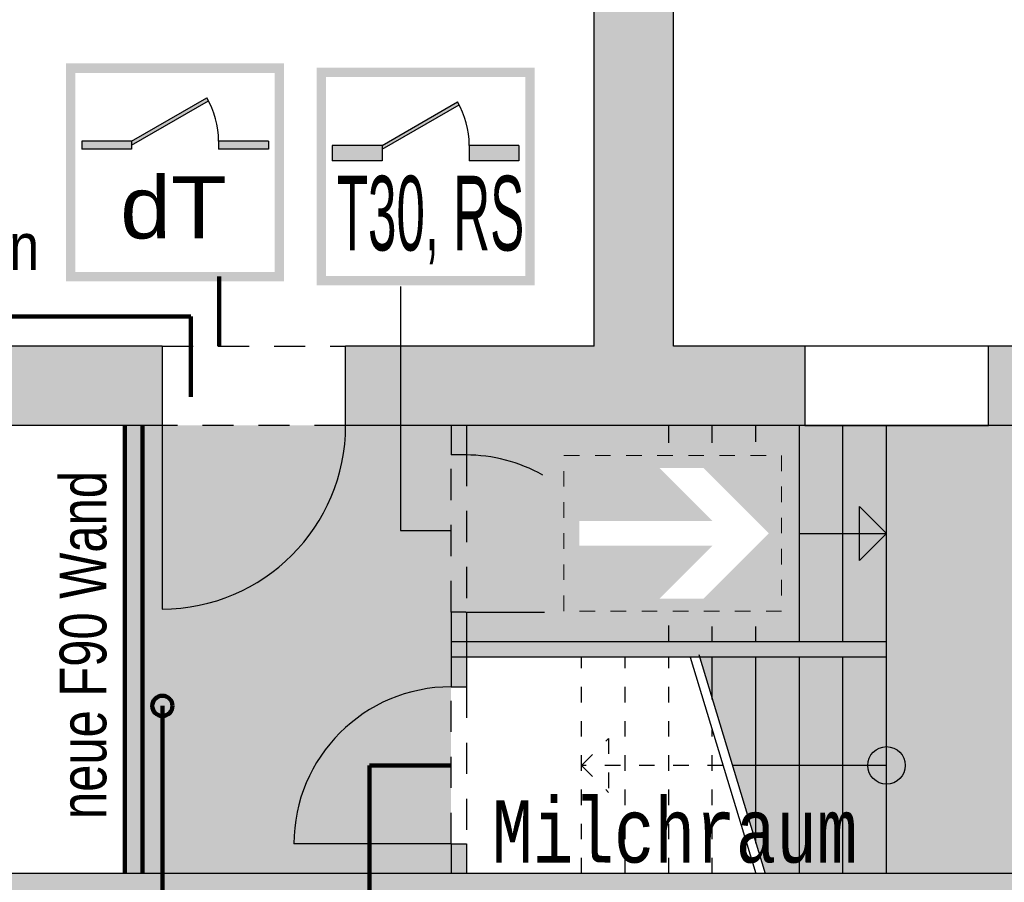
# Model space of a CAD drawing. Header units: metres. Extents: x -10.5 to 20.8, y -9 to 19.2.
# Tile 21 of 23: x 10.6 to 16.9, y 2.3 to 7.8. Entities that reach past the tile are written whole.
import ezdxf

# ---------------------------------------------------------------- set-up
doc = ezdxf.new("R2010")
doc.units = ezdxf.units.M
doc.header["$PDMODE"] = 65
for name, pattern in [('AUSGEZOGEN', [0]), ('LINIE_2', [0.36, 0.2, -0.16]), ('LINIE_7', [0.12, 0, -0.12]), ('LINIE_9', [0.0003, 0, -0.0003])]:
    doc.linetypes.add(name, pattern=pattern)
for name, color, linetype, lineweight in [('XR$1$STANDARD', 7, 'Continuous', 25), ('XR$2$STANDARD', 7, 'Continuous', 25), ('XR$3$STANDARD', 7, 'Continuous', 25)]:
    doc.layers.add(name, color=color, linetype=linetype, lineweight=lineweight)
doc.styles.add('ARIAL', font='ARIAL.TTF')
doc.styles.add('LUCIDACONSOLE', font='LUCON.TTF')
doc.dimstyles.new('_DIMSTYLE_2', dxfattribs={"dimtxt": 0.5, "dimasz": 0.8, "dimexe": 0, "dimexo": 0, "dimgap": 0.25, "dimtad": 0, "dimrnd": 0.01, "dimzin": 4, "dimdsep": 46, "dimtxsty": 'Standard', "dimblk1": 'ALL_ML_STRICH', "dimblk2": 'ALL_ML_STRICH', "dimsah": 1, "dimcen": 0, "dimadec": 0, "dimazin": 0, "dimtfac": 1, "dimtdec": 0, "dimtix": 1, "dimtmove": 2, "dimatfit": 3, "dimfxl": 1, "dimtzin": 0, "dimlwd": 0, "dimlwe": 25, "dimarcsym": 0})

# ---------------------------------------------------------------- blocks, each defined once
blk = doc.blocks.new('ALL_ML_STRICH')
at = {"color": 0, "linetype": 'ByBlock', "lineweight": -2}
for p, q in [((0, -0.5), (0, 0.5)), ((-0.3, -0.3), (0.3, 0.3)), ((-1, 0), (0.5, 0))]:
    blk.add_line(p, q, dxfattribs=at)
blk = doc.blocks.new('*D4')
at = {"layer": 'DEFPOINTS', "color": 0, "linetype": 'AUSGEZOGEN', "lineweight": 25}
for p in [(14.7765, 12.9286), (18.1565, -5.3314), (20.3948, -5.3314)]:
    blk.add_point(p, dxfattribs=at)
at = {"layer": 'XR$3$STANDARD', "color": 0, "linetype": 'AUSGEZOGEN', "lineweight": -2}
for p, q in [((18.8717, 12.9286), (20.3948, 12.9286)), ((20.3948, 4.5), (20.3948, 12.9286)), ((20.3948, -5.3314), (20.3948, 2.7584)), ((18.8717, -5.3314), (20.3948, -5.3314))]:
    blk.add_line(p, q, dxfattribs=at)
at = {"layer": 'XR$3$STANDARD', "color": 0, "linetype": 'AUSGEZOGEN', "lineweight": 25, "xscale": 0.8, "yscale": 0.8, "zscale": 0.8}
for p, rotation in [((20.3948, 12.9286), 90), ((20.3948, -5.3314), -90.00000000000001)]:
    blk.add_blockref('ALL_ML_STRICH', p, dxfattribs=dict(at, rotation=rotation))
at = {"layer": 'XR$3$STANDARD', "color": 0, "linetype": 'AUSGEZOGEN', "lineweight": 25, "insert": (20.4573, 3.6292), "char_height": 0.5, "width": 1.566176, "attachment_point": 5, "rotation": 90}
blk.add_mtext('\\W0.63;\\A1;{18.26\\H0.330000;\\S^ ;}', dxfattribs=at)

msp = doc.modelspace()

# ---------------------------------------------------------------- hatches: boundary and pattern name
at = {"layer": 'XR$2$STANDARD', "linetype": 'AUSGEZOGEN', "lineweight": 25}
for points in [[(14.2665, 12.1586), (14.2665, 5.7086), (12.6691, 5.7086), (12.6691, 5.1986), (15.6215, 5.1986), (15.6215, 5.7086), (14.7765, 5.7086), (14.7765, 12.9286), (12.994, 12.9286), (12.994, 12.1586)], [(18.1565, 4.4136), (18.1565, 6.7086), (17.6465, 6.7086), (17.6465, 5.7086), (16.8015, 5.7086), (16.8015, 5.1986), (17.6465, 5.1986), (17.6465, 4.4136)], [(11.4891, 5.1986), (11.4891, 5.7086), (6.5765, 5.7086), (6.5765, 5.1986)], [(16.1465, 3.8086), (13.3465, 3.8086), (13.3465, 3.7086), (16.1465, 3.7086)], [(17.6465, 2.3186), (6.5765, 2.3186), (6.5765, 1.8086), (7.8565, 1.8086), (7.8565, 1.5586), (8.2365, 1.5586), (8.2365, 1.8086), (17.6465, 1.8086), (17.6465, -4.5614), (16.6015, -4.5614), (16.6015, -5.3314), (18.1565, -5.3314), (18.1565, 3.1036), (17.6465, 3.1036)]]:
    msp.add_hatch(color=0, dxfattribs=at).paths.add_polyline_path(points)
at = {"layer": 'XR$2$STANDARD', "linetype": 'AUSGEZOGEN', "lineweight": 140}
for color, points in [(0, [(13.4465, 5.1986), (13.3465, 5.1986), (13.3465, 5.0086), (13.4416, 5.0086), (13.4465, 5.0086)]), (0, [(13.3465, 3.9986), (13.3465, 3.8086), (13.4465, 3.8086), (13.4465, 3.9986)]), (1, [(11.4258, 3.3958), (11.4258, 3.3947), (11.4259, 3.3935), (11.4259, 3.3924), (11.426, 3.3913), (11.4261, 3.3901), (11.4262, 3.389), (11.4263, 3.3879), (11.4265, 3.3868), (11.4266, 3.3856), (11.4268, 3.3845), (11.427, 3.3834), (11.4273, 3.3823), (11.4275, 3.3812), (11.4278, 3.3801), (11.428, 3.379), (11.4284, 3.3779), (11.4287, 3.3768), (11.429, 3.3757), (11.4294, 3.3746), (11.4298, 3.3736), (11.4302, 3.3725), (11.4306, 3.3714), (11.431, 3.3704), (11.4315, 3.3694), (11.4319, 3.3683), (11.4324, 3.3673), (11.4329, 3.3663), (11.4334, 3.3653), (11.434, 3.3643), (11.4345, 3.3633), (11.4351, 3.3623), (11.4357, 3.3613), (11.4363, 3.3604), (11.437, 3.3594), (11.4376, 3.3585), (11.4383, 3.3576), (11.4389, 3.3567), (11.4396, 3.3558), (11.4403, 3.3549), (11.4411, 3.354), (11.4418, 3.3531), (11.4425, 3.3523), (11.4433, 3.3514), (11.4441, 3.3506), (11.4449, 3.3498), (11.4457, 3.349), (11.4465, 3.3482), (11.4474, 3.3475), (11.4482, 3.3467), (11.4491, 3.346), (11.4499, 3.3453), (11.4508, 3.3445), (11.4517, 3.3439), (11.4526, 3.3432), (11.4536, 3.3425), (11.4545, 3.3419), (11.4555, 3.3413), (11.4564, 3.3406), (11.4574, 3.34), (11.4584, 3.3395), (11.4593, 3.3389), (11.4603, 3.3384), (11.4614, 3.3378), (11.4624, 3.3373), (11.4634, 3.3369), (11.4644, 3.3364), (11.4655, 3.3359), (11.4665, 3.3355), (11.4676, 3.3351), (11.4686, 3.3347), (11.4697, 3.3343), (11.4708, 3.3339), (11.4719, 3.3336), (11.473, 3.3333), (11.474, 3.333), (11.4751, 3.3327), (11.4763, 3.3324), (11.4774, 3.3322), (11.4785, 3.332), (11.4796, 3.3317), (11.4807, 3.3316), (11.4818, 3.3314), (11.483, 3.3312), (11.4841, 3.3311), (11.4852, 3.331), (11.4863, 3.3309), (11.4875, 3.3308), (11.4886, 3.3308), (11.4898, 3.3308), (11.4909, 3.3308), (11.492, 3.3308), (11.4932, 3.3308), (11.4943, 3.3308), (11.4954, 3.3309), (11.4966, 3.331), (11.4977, 3.3311), (11.4988, 3.3312), (11.4999, 3.3314), (11.5011, 3.3316), (11.5022, 3.3317), (11.5033, 3.332), (11.5044, 3.3322), (11.5055, 3.3324), (11.5066, 3.3327), (11.5077, 3.333), (11.5088, 3.3333), (11.5099, 3.3336), (11.511, 3.3339), (11.5121, 3.3343), (11.5131, 3.3347), (11.5142, 3.3351), (11.5153, 3.3355), (11.5163, 3.3359), (11.5173, 3.3364), (11.5184, 3.3369), (11.5194, 3.3373), (11.5204, 3.3378), (11.5214, 3.3384), (11.5224, 3.3389), (11.5234, 3.3395), (11.5244, 3.34), (11.5254, 3.3406), (11.5263, 3.3413), (11.5273, 3.3419), (11.5282, 3.3425), (11.5291, 3.3432), (11.53, 3.3439), (11.5309, 3.3445), (11.5318, 3.3453), (11.5327, 3.346), (11.5336, 3.3467), (11.5344, 3.3475), (11.5353, 3.3482), (11.5361, 3.349), (11.5369, 3.3498), (11.5377, 3.3506), (11.5385, 3.3514), (11.5392, 3.3523), (11.54, 3.3531), (11.5407, 3.354), (11.5414, 3.3549), (11.5422, 3.3558), (11.5428, 3.3567), (11.5435, 3.3576), (11.5442, 3.3585), (11.5448, 3.3594), (11.5454, 3.3604), (11.5461, 3.3613), (11.5466, 3.3623), (11.5472, 3.3633), (11.5478, 3.3643), (11.5483, 3.3653), (11.5489, 3.3663), (11.5494, 3.3673), (11.5498, 3.3683), (11.5503, 3.3694), (11.5508, 3.3704), (11.5512, 3.3714), (11.5516, 3.3725), (11.552, 3.3736), (11.5524, 3.3746), (11.5528, 3.3757), (11.5531, 3.3768), (11.5534, 3.3779), (11.5537, 3.379), (11.554, 3.3801), (11.5543, 3.3812), (11.5545, 3.3823), (11.5547, 3.3834), (11.555, 3.3845), (11.5551, 3.3856), (11.5553, 3.3868), (11.5555, 3.3879), (11.5556, 3.389), (11.5557, 3.3901), (11.5558, 3.3913), (11.5559, 3.3924), (11.5559, 3.3935), (11.5559, 3.3947), (11.5559, 3.3958), (11.5559, 3.3969), (11.5559, 3.3981), (11.5559, 3.3992), (11.5558, 3.4004), (11.5557, 3.4015), (11.5556, 3.4026), (11.5555, 3.4037), (11.5553, 3.4049), (11.5551, 3.406), (11.555, 3.4071), (11.5547, 3.4082), (11.5545, 3.4093), (11.5543, 3.4104), (11.554, 3.4116), (11.5537, 3.4126), (11.5534, 3.4137), (11.5531, 3.4148), (11.5528, 3.4159), (11.5524, 3.417), (11.552, 3.4181), (11.5516, 3.4191), (11.5512, 3.4202), (11.5508, 3.4212), (11.5503, 3.4223), (11.5498, 3.4233), (11.5494, 3.4243), (11.5489, 3.4253), (11.5483, 3.4264), (11.5478, 3.4274), (11.5472, 3.4283), (11.5466, 3.4293), (11.5461, 3.4303), (11.5454, 3.4312), (11.5448, 3.4322), (11.5442, 3.4331), (11.5435, 3.4341), (11.5428, 3.435), (11.5422, 3.4359), (11.5414, 3.4368), (11.5407, 3.4376), (11.54, 3.4385), (11.5392, 3.4393), (11.5385, 3.4402), (11.5377, 3.441), (11.5369, 3.4418), (11.5361, 3.4426), (11.5353, 3.4434), (11.5344, 3.4442), (11.5336, 3.4449), (11.5327, 3.4456), (11.5318, 3.4464), (11.5309, 3.4471), (11.53, 3.4478), (11.5291, 3.4484), (11.5282, 3.4491), (11.5273, 3.4497), (11.5263, 3.4504), (11.5254, 3.451), (11.5244, 3.4516), (11.5234, 3.4522), (11.5224, 3.4527), (11.5214, 3.4533), (11.5204, 3.4538), (11.5194, 3.4543), (11.5184, 3.4548), (11.5173, 3.4552), (11.5163, 3.4557), (11.5153, 3.4561), (11.5142, 3.4565), (11.5131, 3.4569), (11.5121, 3.4573), (11.511, 3.4577), (11.5099, 3.458), (11.5088, 3.4583), (11.5077, 3.4587), (11.5066, 3.4589), (11.5055, 3.4592), (11.5044, 3.4594), (11.5033, 3.4597), (11.5022, 3.4599), (11.5011, 3.4601), (11.4999, 3.4602), (11.4988, 3.4604), (11.4977, 3.4605), (11.4966, 3.4606), (11.4954, 3.4607), (11.4943, 3.4608), (11.4932, 3.4608), (11.492, 3.4609), (11.4909, 3.4609), (11.4898, 3.4609), (11.4886, 3.4608), (11.4875, 3.4608), (11.4863, 3.4607), (11.4852, 3.4606), (11.4841, 3.4605), (11.483, 3.4604), (11.4818, 3.4602), (11.4807, 3.4601), (11.4796, 3.4599), (11.4785, 3.4597), (11.4774, 3.4594), (11.4763, 3.4592), (11.4751, 3.4589), (11.474, 3.4587), (11.473, 3.4583), (11.4719, 3.458), (11.4708, 3.4577), (11.4697, 3.4573), (11.4686, 3.4569), (11.4676, 3.4565), (11.4665, 3.4561), (11.4655, 3.4557), (11.4644, 3.4552), (11.4634, 3.4548), (11.4624, 3.4543), (11.4614, 3.4538), (11.4603, 3.4533), (11.4593, 3.4527), (11.4584, 3.4522), (11.4574, 3.4516), (11.4564, 3.451), (11.4555, 3.4504), (11.4545, 3.4497), (11.4536, 3.4491), (11.4526, 3.4484), (11.4517, 3.4478), (11.4508, 3.4471), (11.4499, 3.4464), (11.4491, 3.4456), (11.4482, 3.4449), (11.4474, 3.4442), (11.4465, 3.4434), (11.4457, 3.4426), (11.4449, 3.4418), (11.4441, 3.441), (11.4433, 3.4402), (11.4425, 3.4393), (11.4418, 3.4385), (11.4411, 3.4376), (11.4403, 3.4368), (11.4396, 3.4359), (11.4389, 3.435), (11.4383, 3.4341), (11.4376, 3.4331), (11.437, 3.4322), (11.4363, 3.4312), (11.4357, 3.4303), (11.4351, 3.4293), (11.4345, 3.4283), (11.434, 3.4274), (11.4334, 3.4264), (11.4329, 3.4253), (11.4324, 3.4243), (11.4319, 3.4233), (11.4315, 3.4223), (11.431, 3.4212), (11.4306, 3.4202), (11.4302, 3.4191), (11.4298, 3.4181), (11.4294, 3.417), (11.429, 3.4159), (11.4287, 3.4148), (11.4284, 3.4137), (11.428, 3.4126), (11.4278, 3.4116), (11.4275, 3.4104), (11.4273, 3.4093), (11.427, 3.4082), (11.4268, 3.4071), (11.4266, 3.406), (11.4265, 3.4049), (11.4263, 3.4037), (11.4262, 3.4026), (11.4261, 3.4015), (11.426, 3.4004), (11.4259, 3.3992), (11.4259, 3.3981), (11.4258, 3.3969)])]:
    msp.add_hatch(color=color, dxfattribs=at).paths.add_polyline_path(points)
at = {"layer": 'XR$2$STANDARD', "linetype": 'LINIE_2', "lineweight": 25}
for points in [[(13.4465, 3.7086), (13.3465, 3.7086), (13.3465, 3.5186), (13.4465, 3.5186)], [(13.4465, 2.5086), (13.3465, 2.5086), (13.3465, 2.3186), (13.4465, 2.3186)]]:
    msp.add_hatch(color=0, dxfattribs=at).paths.add_polyline_path(points)
at = {"layer": 'XR$3$STANDARD', "linetype": 'AUSGEZOGEN', "lineweight": 140}
h = msp.add_hatch(color=1, dxfattribs=at)
h.paths.add_polyline_path([(12.2723, 7.5241), (10.8723, 7.5241), (10.8723, 6.1241), (12.2723, 6.1241)])
h.paths.add_polyline_path([(10.9323, 7.4641), (12.2123, 7.4641), (12.2123, 6.1841), (10.9323, 6.1841)], flags=16)
h = msp.add_hatch(color=0, dxfattribs=at)
h.paths.add_polyline_path([(13.8835, 7.4979), (12.4835, 7.4979), (12.4835, 6.0979), (13.8835, 6.0979)])
h.paths.add_polyline_path([(12.5435, 7.4379), (13.8235, 7.4379), (13.8235, 6.1579), (12.5435, 6.1579)], flags=16)
for color, points in [(0, [(11.2923, 7.0241), (11.2923, 6.9988), (11.7882, 7.2852), (11.7773, 7.3041)]), (0, [(12.9035, 6.9979), (12.9035, 6.9727), (13.3994, 7.259), (13.3885, 7.2779)]), (0, [(11.2923, 6.9741), (11.2923, 7.0241), (10.9723, 7.0241), (10.9723, 6.9741)]), (0, [(12.1723, 6.9741), (12.1723, 7.0241), (11.8523, 7.0241), (11.8523, 6.9741)]), (0, [(12.9035, 6.8979), (12.9035, 6.9979), (12.5835, 6.9979), (12.5835, 6.8979)]), (0, [(13.7835, 6.8979), (13.7835, 6.9979), (13.4635, 6.9979), (13.4635, 6.8979)]), (1, [(11.3641, 5.1986), (11.2491, 5.1986), (11.2491, 2.3186), (11.3641, 2.3186)])]:
    msp.add_hatch(color=color, dxfattribs=at).paths.add_polyline_path(points)
at = {"layer": 'XR$3$STANDARD', "linetype": 'AUSGEZOGEN', "lineweight": 25, "true_color": 0xc4ffc4}
for points in [[(13.3465, 5.1986), (11.3641, 5.1986), (11.3641, 2.3186), (13.3465, 2.3186)], [(13.3465, 3.9986), (13.4465, 3.9986), (13.4465, 5.0086), (13.3465, 5.0086)]]:
    msp.add_hatch(color=254, dxfattribs=at).paths.add_polyline_path(points)
h = msp.add_hatch(color=254, dxfattribs=at)
h.paths.add_polyline_path([(17.3903, 4.199), (17.6465, 4.199), (17.6465, 5.1986), (13.4465, 5.1986), (13.4465, 3.8086), (16.1465, 3.8086), (16.1465, 3.7086), (14.9393, 3.7252), (15.366, 2.3186), (17.6465, 2.3186), (17.6465, 3.199), (17.3903, 3.199)])
h.paths.add_polyline_path([(15.4723, 4.0051), (14.0723, 4.0051), (14.0723, 5.0051), (15.4723, 5.0051)], flags=16)
at = {"layer": 'XR$3$STANDARD', "linetype": 'AUSGEZOGEN', "lineweight": 25, "true_color": 0x00c600}
for points in [[(15.0265, 4.5851), (14.6865, 4.9251), (14.9693, 4.9251), (15.3893, 4.5051), (15.4723, 4.5051), (15.4723, 5.0051), (14.0723, 5.0051), (14.0723, 4.5051), (14.1723, 4.5051), (14.1723, 4.5851)], [(14.0723, 4.0051), (15.4723, 4.0051), (15.4723, 4.5051), (15.3893, 4.5051), (14.9693, 4.0851), (14.6865, 4.0851), (15.0265, 4.4251), (14.1723, 4.4251), (14.1723, 4.5051), (14.0723, 4.5051)]]:
    msp.add_hatch(color=92, dxfattribs=at).paths.add_polyline_path(points)

# ---------------------------------------------------------------- linework, layer by layer
at = {"layer": 'XR$1$STANDARD', "color": 0, "linetype": 'AUSGEZOGEN', "lineweight": 25}
for p, q in [((14.7765, 5.7086), (14.7765, 12.9286)), ((14.2665, 5.7086), (14.2665, 12.1586)), ((11.4891, 5.7086), (4.8165, 5.7086)), ((11.4891, 5.7086), (11.4891, 5.1986)), ((12.6691, 5.1986), (12.6691, 5.7086)), ((14.2665, 5.7086), (12.6691, 5.7086)), ((17.6465, 5.7086), (14.7765, 5.7086)), ((16.8015, 5.7086), (15.6215, 5.7086)), ((15.6215, 5.7086), (15.6215, 5.1986)), ((16.8015, 5.1986), (16.8015, 5.7086)), ((11.4891, 5.1986), (4.8165, 5.1986)), ((17.6465, 5.1986), (12.6691, 5.1986)), ((15.6215, 5.1986), (16.8015, 5.1986)), ((17.6465, 2.3186), (6.5765, 2.3186))]:
    msp.add_line(p, q, dxfattribs=at)
at = {"layer": 'XR$2$STANDARD', "color": 0, "linetype": 'AUSGEZOGEN', "lineweight": 140}
msp.add_line((11.8557, 6.1559), (11.8557, 5.7086), dxfattribs=at)
at = {"layer": 'XR$2$STANDARD', "color": 0, "linetype": 'AUSGEZOGEN', "lineweight": 25}
for p, q in [((13.0226, 6.0911), (13.0226, 4.5228)), ((13.3465, 5.1986), (13.3465, 5.0086)), ((13.4465, 5.1986), (13.4465, 5.0086)), ((13.4416, 5.0086), (13.3465, 5.0086)), ((13.0226, 4.5228), (13.3465, 4.5228)), ((13.4416, 3.9986), (13.3465, 3.9986)), ((13.3465, 3.9986), (13.3465, 3.5186)), ((13.4416, 3.9986), (13.9466, 3.9986)), ((13.4465, 3.9986), (13.4465, 3.5186)), ((14.8848, 3.7086), (15.3065, 2.3186)), ((14.9393, 3.7252), (15.366, 2.3186)), ((13.3465, 3.5186), (13.4465, 3.5186)), ((13.3465, 2.5086), (12.3365, 2.5086)), ((13.3465, 2.5086), (13.4465, 2.5086)), ((13.3465, 2.5086), (13.3465, 2.3186)), ((13.4465, 2.5086), (13.4465, 2.3186))]:
    msp.add_line(p, q, dxfattribs=at)
at = {"layer": 'XR$2$STANDARD', "color": 0, "linetype": 'LINIE_2', "lineweight": 25}
for p, q in [((13.3465, 3.9986), (13.3465, 5.0086)), ((13.4465, 5.0086), (13.4465, 3.9986)), ((13.3465, 2.5086), (13.3465, 3.5186)), ((13.4465, 3.5186), (13.4465, 2.5086))]:
    msp.add_line(p, q, dxfattribs=at)
at = {"layer": 'XR$2$STANDARD', "color": 7, "linetype": 'LINIE_9', "lineweight": 13}
for p, q in [((14.0723, 5.0051), (15.4723, 5.0051)), ((14.0723, 4.0051), (14.0723, 5.0051)), ((15.4723, 5.0051), (15.4723, 4.0051)), ((15.4723, 4.0051), (14.0723, 4.0051))]:
    msp.add_line(p, q, dxfattribs=at)
at = {"layer": 'XR$2$STANDARD', "color": 1, "linetype": 'AUSGEZOGEN', "lineweight": 140}
for p, q in [((13.3465, 3.0136), (12.8225, 3.0136)), ((12.8225, 3.0136), (12.8225, 1.4353))]:
    msp.add_line(p, q, dxfattribs=at)
msp.add_circle((11.4909, 3.3958), 0.0651, dxfattribs=at)
at = {"layer": 'XR$2$STANDARD', "color": 0, "linetype": 'AUSGEZOGEN', "lineweight": 25}
for centre, start, end in [((13.4416, 3.9986), 60.69965, 90), ((13.3465, 2.5086), 90, 180)]:
    msp.add_arc(centre, 1.01, start, end, dxfattribs=at)
at = {"layer": 'XR$3$STANDARD', "color": 1, "linetype": 'AUSGEZOGEN', "lineweight": 25}
for p, q in [((11.2923, 7.0241), (11.7773, 7.3041)), ((11.2923, 6.9988), (11.7882, 7.2852)), ((12.9035, 6.9979), (13.3885, 7.2779)), ((12.9035, 6.9727), (13.3994, 7.259)), ((11.2923, 7.0241), (10.9723, 7.0241)), ((10.9723, 7.0241), (10.9723, 6.9741)), ((11.2923, 6.9741), (10.9723, 6.9741)), ((11.2923, 7.0241), (11.2923, 6.9741)), ((12.1723, 7.0241), (11.8523, 7.0241)), ((11.8523, 7.0241), (11.8523, 6.9741)), ((12.1723, 6.9741), (11.8523, 6.9741)), ((12.1723, 7.0241), (12.1723, 6.9741)), ((12.5835, 6.9979), (12.5835, 6.8979)), ((12.9035, 6.9979), (12.5835, 6.9979)), ((12.9035, 6.9979), (12.9035, 6.8979)), ((13.4635, 6.9979), (13.4635, 6.8979)), ((13.7835, 6.9979), (13.4635, 6.9979)), ((13.7835, 6.9979), (13.7835, 6.8979)), ((12.9035, 6.8979), (12.5835, 6.8979)), ((13.7835, 6.8979), (13.4635, 6.8979))]:
    msp.add_line(p, q, dxfattribs=at)
at = {"layer": 'XR$3$STANDARD', "color": 1, "linetype": 'AUSGEZOGEN', "lineweight": 140}
for p, q in [((10.1745, 5.8991), (11.6736, 5.8991)), ((11.6736, 5.8991), (11.6736, 5.3821)), ((11.2491, 5.1986), (11.2491, 2.3186)), ((11.3641, 5.1986), (11.3641, 2.3186)), ((11.4909, 3.3958), (11.4909, 1.4353))]:
    msp.add_line(p, q, dxfattribs=at)
at = {"layer": 'XR$3$STANDARD', "color": 0, "linetype": 'LINIE_2', "lineweight": 25}
for p, q in [((11.4891, 5.7086), (12.6691, 5.7086)), ((12.6691, 5.1986), (11.4891, 5.1986))]:
    msp.add_line(p, q, dxfattribs=at)
at = {"layer": 'XR$3$STANDARD', "color": 0, "linetype": 'AUSGEZOGEN', "lineweight": 25}
for p, q in [((11.4891, 5.1986), (11.4891, 4.0186)), ((14.7465, 5.0865), (14.7465, 5.1986)), ((15.0265, 5.0865), (15.0265, 5.1986)), ((15.3065, 5.0924), (15.3065, 5.1986)), ((15.5865, 3.8086), (15.5865, 5.1986)), ((15.8665, 3.8086), (15.8665, 5.1986)), ((16.1465, 2.3186), (16.1465, 5.1986)), ((16.1465, 4.5036), (15.9731, 4.677)), ((15.9731, 4.3303), (15.9731, 4.677)), ((15.5885, 4.5036), (16.1465, 4.5036)), ((16.1465, 4.5036), (15.9731, 4.3303)), ((14.7465, 3.8086), (14.7465, 3.9127)), ((15.0265, 3.8086), (15.0265, 3.9068)), ((15.3065, 3.8086), (15.3065, 3.9068)), ((16.1465, 3.8086), (13.3465, 3.8086)), ((16.1465, 3.7086), (13.3465, 3.7086)), ((15.0265, 3.4379), (15.0265, 3.7086)), ((15.3065, 2.5148), (15.3065, 3.7086)), ((15.5865, 2.3186), (15.5865, 3.7086)), ((15.8665, 2.3186), (15.8665, 3.7086)), ((16.1465, 3.0136), (15.1552, 3.0136))]:
    msp.add_line(p, q, dxfattribs=at)
at = {"layer": 'XR$3$STANDARD', "color": 0, "linetype": 'LINIE_7', "lineweight": 25}
for p, q in [((14.1865, 2.3186), (14.1865, 3.7086)), ((14.4665, 2.3186), (14.4665, 3.7086)), ((14.7465, 2.3186), (14.7465, 3.7086)), ((15.0265, 2.3186), (15.0265, 3.2418)), ((14.1865, 3.0136), (14.3599, 3.187)), ((14.3599, 3.187), (14.3599, 2.8403)), ((14.1865, 3.0136), (14.3599, 2.8403)), ((15.0957, 3.0136), (14.1865, 3.0136))]:
    msp.add_line(p, q, dxfattribs=at)
at = {"layer": 'XR$3$STANDARD', "color": 0, "linetype": 'AUSGEZOGEN', "lineweight": 25}
msp.add_circle((16.1465, 3.0136), 0.1205, dxfattribs=at)
at = {"layer": 'XR$3$STANDARD', "color": 1, "linetype": 'AUSGEZOGEN', "lineweight": 25}
for centre in [(11.2923, 7.0241), (12.9035, 6.9979)]:
    msp.add_arc(centre, 0.56, 0, 30, dxfattribs=at)
at = {"layer": 'XR$3$STANDARD', "color": 0, "linetype": 'AUSGEZOGEN', "lineweight": 25}
msp.add_arc((11.4891, 5.1986), 1.18, 270, 0, dxfattribs=at)

# ---------------------------------------------------------------- texts
at = {"layer": 'XR$3$STANDARD', "color": 0, "linetype": 'AUSGEZOGEN', "lineweight": 140, "insert": (7.3999, 7.1), "char_height": 0.3, "width": 3.448105, "attachment_point": 1, "line_spacing_factor": 1.204819, "style": 'ARIAL'}
msp.add_mtext('{\\fArial|i0|b0;\\H0.300000;\\W0.833333;\\C7;vorh.}\\P{\\fArial|i0|b0;\\H0.300000;\\W0.833333;\\C7;Mauerwerk entfernen}\\P', dxfattribs=at)
at = {"layer": 'XR$3$STANDARD', "color": 0, "linetype": 'AUSGEZOGEN', "lineweight": 25, "attachment_point": 7}
for s, insert, char_height, width, style in [('\\W1.05;dT', (11.2199, 6.394), 0.4, 0.863544, 'ARIAL'), ('\\W0.49;T30,\\~RS', (12.6124, 6.2332), 0.48, 1.300662, 'ARIAL'), ('\\W0.77;Milchraum', (13.6112, 2.3831), 0.4, 2.763295, 'LUCIDACONSOLE')]:
    msp.add_mtext(s, dxfattribs=dict(at, insert=insert, char_height=char_height, width=width, style=style))
at = {"layer": 'XR$3$STANDARD', "color": 0, "linetype": 'AUSGEZOGEN', "lineweight": 140, "insert": (11.1348, 2.6689), "char_height": 0.3, "width": 2.309105, "attachment_point": 7, "rotation": 90, "style": 'ARIAL'}
msp.add_mtext('\\W0.75;neue\\~F90\\~Wand', dxfattribs=at)

# ---------------------------------------------------------------- dimensions: what is measured, and where the dimension line sits
at = {"layer": 'XR$3$STANDARD', "color": 0, "linetype": 'AUSGEZOGEN', "lineweight": 25}
dim = msp.add_linear_dim(base=(20.3948, 12.9286), p1=(18.8717, -5.3314), p2=(18.8717, 12.9286), angle=90, dimstyle='_DIMSTYLE_2', override={"dimpost": '<>', "dimclrd": 0, "dimclre": 0, "dimclrt": 0, "dimlwd": 0, "dimlwe": 25}, dxfattribs=at)
dim.commit()
dim.dimension.update_dxf_attribs({"geometry": '*D4', "text_midpoint": (20.4573, 3.6292)})

doc.saveas('drawing.dxf')
